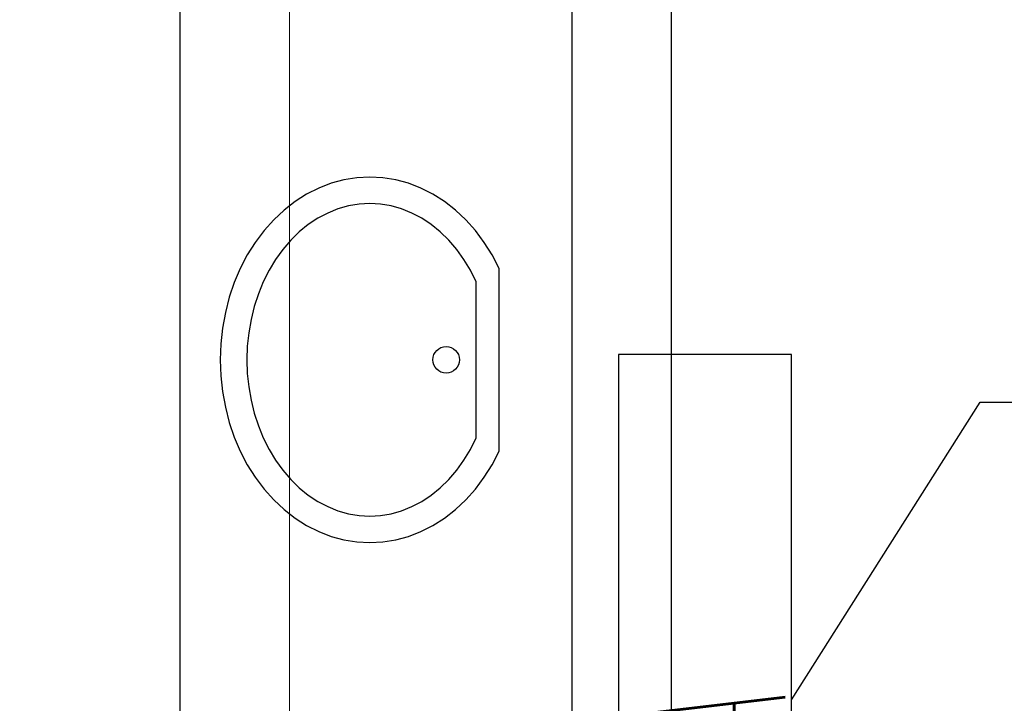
# Model space of a CAD drawing. Header units: millimetres. Extents: x -8838 to 31257, y -6224 to 3754.
# Tile 161 of 205: x 1399 to 1548, y -1090 to -987. Entities that reach past the tile are written whole.
import ezdxf

# ---------------------------------------------------------------- set-up
doc = ezdxf.new("R2010")
doc.units = ezdxf.units.MM
doc.header["$LTSCALE"] = 10
doc.header["$MEASUREMENT"] = 0
for name, pattern in [('rzut 2 pietra$0$ArchiTECH.PC 5. Line Type', [0.0053, 0.003, -0.001, 0.0003, -0.001]), ('rzut 2 pietra$0$ArchiTECH.PC Solid Line Type', [0]), ('SUFIT_2 PIETRO$0$ArchiTECH.PC Solid Line Type', [0])]:
    doc.linetypes.add(name, pattern=pattern)
doc.layers.get('0').update_dxf_attribs({"linetype": 'CONTINUOUS', "lineweight": 9})
for name, color, linetype, lineweight in [('_Etap_3_klimatyzator_w nowej_lokalizacji', 7, 'CONTINUOUS', 30), ('_Etap_3_opis', 7, 'CONTINUOUS', 30), ('_Etapy_opis', 7, 'CONTINUOUS', 18), ('IS_ARCH', 254, 'CONTINUOUS', 18)]:
    doc.layers.add(name, color=color, linetype=linetype, lineweight=lineweight)
for name, color, linetype in [('SUFIT_2 PIETRO$0$INWENTARYZACJA', 254, 'CONTINUOUS'), ('SUFIT_2 PIETRO$0$Layer79', 254, 'CONTINUOUS'), ('SUFIT_2 PIETRO$0$sciany projektowane', 254, 'CONTINUOUS')]:
    doc.layers.add(name, color=color, linetype=linetype)
doc.layers.get('0').freeze()
doc.styles.add('romans1', font='simplex.shx', dxfattribs={"width": 0.8})

# ---------------------------------------------------------------- blocks, each defined once
blk = doc.blocks.new('jw_FXAQ63A')
blk.add_lwpolyline([(0, 0), (104, 0), (104, 26), (0, 26)], close=True)
at = {"style": 'romans1', "width": 0.35}
blk.add_text('FXAQ63A', height=23, rotation=359.9189, dxfattribs=at).set_placement((5.86, 1))

msp = doc.modelspace()

# ---------------------------------------------------------------- linework, layer by layer
at = {"layer": '_Etap_3_opis'}
for p, q in [((1515.54, -1089.19), (1543.98, -1044.38)), ((1543.98, -1044.38), (1671.86, -1044.38))]:
    msp.add_line(p, q, dxfattribs=at)
at = {"layer": '_Etapy_opis', "color": 4}
msp.add_lwpolyline([(-776.25, 604.49), (-776.25, -3694.17), (2363.6, -3694.17), (2363.6, -1431.17), (1440, -1431.17), (1440, 604.49), (-776.25, 604.49)], dxfattribs=at)
at = {"layer": '_Etapy_opis', "color": 6}
msp.add_lwpolyline([(1440, 604.49), (1440, -1431.17), (7540.52, -1431.17), (7540.52, 604.49)], close=True, dxfattribs=at)
at = {"layer": 'IS_ARCH', "linetype": 'rzut 2 pietra$0$ArchiTECH.PC 5. Line Type'}
msp.add_line((1440, 773.48), (1440, -3818.88), dxfattribs=at)
at = {"layer": 'IS_ARCH', "linetype": 'rzut 2 pietra$0$ArchiTECH.PC Solid Line Type'}
for p, q in [((1423.5, -880), (1423.5, -1184)), ((1482.5, -880), (1482.5, -1183.92)), ((1497.5, -1245), (1497.5, -956.7)), ((1450.13, -1010.62), (1448.18, -1010.93)), ((1450.13, -1010.62), (1448.18, -1010.93)), ((1452.09, -1010.51), (1450.13, -1010.62)), ((1452.09, -1010.51), (1450.13, -1010.62)), ((1454.05, -1010.62), (1452.09, -1010.51)), ((1454.05, -1010.62), (1452.09, -1010.51)), ((1456, -1010.93), (1454.05, -1010.62)), ((1456, -1010.93), (1454.05, -1010.62)), ((1446.27, -1011.45), (1444.4, -1012.17)), ((1446.27, -1011.45), (1444.4, -1012.17)), ((1448.18, -1010.93), (1446.27, -1011.45)), ((1448.18, -1010.93), (1446.27, -1011.45)), ((1457.91, -1011.45), (1456, -1010.93)), ((1457.91, -1011.45), (1456, -1010.93)), ((1459.79, -1012.17), (1457.91, -1011.45)), ((1459.79, -1012.17), (1457.91, -1011.45)), ((1442.58, -1013.09), (1440.84, -1014.2)), ((1442.58, -1013.09), (1440.84, -1014.2)), ((1444.4, -1012.17), (1442.58, -1013.09)), ((1444.4, -1012.17), (1442.58, -1013.09)), ((1461.6, -1013.09), (1459.79, -1012.17)), ((1461.6, -1013.09), (1459.79, -1012.17)), ((1463.34, -1014.2), (1461.6, -1013.09)), ((1463.34, -1014.2), (1461.6, -1013.09)), ((1440.84, -1014.2), (1439.19, -1015.49)), ((1440.84, -1014.2), (1439.19, -1015.49)), ((1448.88, -1014.87), (1447.3, -1015.31)), ((1448.88, -1014.87), (1447.3, -1015.31)), ((1450.48, -1014.6), (1448.88, -1014.87)), ((1450.48, -1014.6), (1448.88, -1014.87)), ((1452.09, -1014.51), (1450.48, -1014.6)), ((1452.09, -1014.51), (1450.48, -1014.6)), ((1453.7, -1014.6), (1452.09, -1014.51)), ((1453.7, -1014.6), (1452.09, -1014.51)), ((1455.3, -1014.87), (1453.7, -1014.6)), ((1455.3, -1014.87), (1453.7, -1014.6)), ((1456.88, -1015.31), (1455.3, -1014.87)), ((1456.88, -1015.31), (1455.3, -1014.87)), ((1465, -1015.49), (1463.34, -1014.2)), ((1465, -1015.49), (1463.34, -1014.2)), ((1439.19, -1015.49), (1437.63, -1016.95)), ((1439.19, -1015.49), (1437.63, -1016.95)), ((1445.76, -1015.93), (1444.27, -1016.71)), ((1445.76, -1015.93), (1444.27, -1016.71)), ((1447.3, -1015.31), (1445.76, -1015.93)), ((1447.3, -1015.31), (1445.76, -1015.93)), ((1458.42, -1015.93), (1456.88, -1015.31)), ((1458.42, -1015.93), (1456.88, -1015.31)), ((1459.91, -1016.71), (1458.42, -1015.93)), ((1459.91, -1016.71), (1458.42, -1015.93)), ((1466.55, -1016.95), (1465, -1015.49)), ((1466.55, -1016.95), (1465, -1015.49)), ((1437.63, -1016.95), (1436.18, -1018.57)), ((1437.63, -1016.95), (1436.18, -1018.57)), ((1442.84, -1017.66), (1441.48, -1018.76)), ((1442.84, -1017.66), (1441.48, -1018.76)), ((1444.27, -1016.71), (1442.84, -1017.66)), ((1444.27, -1016.71), (1442.84, -1017.66)), ((1461.34, -1017.66), (1459.91, -1016.71)), ((1461.34, -1017.66), (1459.91, -1016.71)), ((1462.7, -1018.76), (1461.34, -1017.66)), ((1462.7, -1018.76), (1461.34, -1017.66)), ((1468, -1018.57), (1466.55, -1016.95)), ((1468, -1018.57), (1466.55, -1016.95)), ((1436.18, -1018.57), (1434.85, -1020.34)), ((1436.18, -1018.57), (1434.85, -1020.34)), ((1441.48, -1018.76), (1440.2, -1020.01)), ((1441.48, -1018.76), (1440.2, -1020.01)), ((1463.98, -1020.01), (1462.7, -1018.76)), ((1463.98, -1020.01), (1462.7, -1018.76)), ((1469.33, -1020.34), (1468, -1018.57)), ((1469.33, -1020.34), (1468, -1018.57)), ((1434.85, -1020.34), (1433.66, -1022.24)), ((1434.85, -1020.34), (1433.66, -1022.24)), ((1440.2, -1020.01), (1439.01, -1021.4)), ((1440.2, -1020.01), (1439.01, -1021.4)), ((1465.17, -1021.4), (1463.98, -1020.01)), ((1465.17, -1021.4), (1463.98, -1020.01)), ((1470.52, -1022.24), (1469.33, -1020.34)), ((1470.52, -1022.24), (1469.33, -1020.34)), ((1433.66, -1022.24), (1432.6, -1024.26)), ((1433.66, -1022.24), (1432.6, -1024.26)), ((1439.01, -1021.4), (1437.92, -1022.91)), ((1439.01, -1021.4), (1437.92, -1022.91)), ((1466.26, -1022.91), (1465.17, -1021.4)), ((1466.26, -1022.91), (1465.17, -1021.4)), ((1471.58, -1024.26), (1470.52, -1022.24)), ((1471.58, -1024.26), (1470.52, -1022.24)), ((1437.92, -1022.91), (1436.94, -1024.53)), ((1437.92, -1022.91), (1436.94, -1024.53)), ((1467.24, -1024.53), (1466.26, -1022.91)), ((1467.24, -1024.53), (1466.26, -1022.91)), ((1432.6, -1024.26), (1431.7, -1026.39)), ((1432.6, -1024.26), (1431.7, -1026.39)), ((1436.94, -1024.53), (1436.07, -1026.26)), ((1436.94, -1024.53), (1436.07, -1026.26)), ((1468.11, -1026.26), (1467.24, -1024.53)), ((1468.11, -1026.26), (1467.24, -1024.53)), ((1471.58, -1051.76), (1471.58, -1024.26)), ((1471.58, -1024.26), (1471.58, -1024.26)), ((1471.58, -1051.76), (1471.58, -1024.26)), ((1471.58, -1024.26), (1471.58, -1024.26)), ((1431.7, -1026.39), (1430.95, -1028.61)), ((1431.7, -1026.39), (1430.95, -1028.61)), ((1436.07, -1026.26), (1435.32, -1028.08)), ((1436.07, -1026.26), (1435.32, -1028.08)), ((1468.11, -1049.76), (1468.11, -1026.26)), ((1468.11, -1026.26), (1468.11, -1026.26)), ((1468.11, -1049.76), (1468.11, -1026.26)), ((1468.11, -1026.26), (1468.11, -1026.26)), ((1435.32, -1028.08), (1434.71, -1029.98)), ((1435.32, -1028.08), (1434.71, -1029.98)), ((1430.95, -1028.61), (1430.36, -1030.9)), ((1430.95, -1028.61), (1430.36, -1030.9)), ((1430.36, -1030.9), (1429.93, -1033.24)), ((1430.36, -1030.9), (1429.93, -1033.24)), ((1434.71, -1029.98), (1434.22, -1031.93)), ((1434.71, -1029.98), (1434.22, -1031.93)), ((1434.22, -1031.93), (1433.87, -1033.93)), ((1434.22, -1031.93), (1433.87, -1033.93)), ((1429.93, -1033.24), (1429.68, -1035.62)), ((1429.93, -1033.24), (1429.68, -1035.62)), ((1433.87, -1033.93), (1433.66, -1035.96)), ((1433.87, -1033.93), (1433.66, -1035.96)), ((1429.68, -1035.62), (1429.59, -1038.01)), ((1429.68, -1035.62), (1429.59, -1038.01)), ((1433.66, -1035.96), (1433.59, -1038.01)), ((1433.66, -1035.96), (1433.59, -1038.01)), ((1429.59, -1038.01), (1429.68, -1040.41)), ((1429.59, -1038.01), (1429.68, -1040.41)), ((1433.59, -1038.01), (1433.66, -1040.06)), ((1433.59, -1038.01), (1433.66, -1040.06)), ((1433.66, -1040.06), (1433.87, -1042.09)), ((1433.66, -1040.06), (1433.87, -1042.09)), ((1429.68, -1040.41), (1429.93, -1042.79)), ((1429.68, -1040.41), (1429.93, -1042.79)), ((1429.93, -1042.79), (1430.36, -1045.13)), ((1429.93, -1042.79), (1430.36, -1045.13)), ((1433.87, -1042.09), (1434.22, -1044.09)), ((1433.87, -1042.09), (1434.22, -1044.09)), ((1434.22, -1044.09), (1434.71, -1046.05)), ((1434.22, -1044.09), (1434.71, -1046.05)), ((1430.36, -1045.13), (1430.95, -1047.42)), ((1430.36, -1045.13), (1430.95, -1047.42)), ((1434.71, -1046.05), (1435.32, -1047.94)), ((1434.71, -1046.05), (1435.32, -1047.94)), ((1430.95, -1047.42), (1431.7, -1049.63)), ((1430.95, -1047.42), (1431.7, -1049.63)), ((1435.32, -1047.94), (1436.07, -1049.76)), ((1435.32, -1047.94), (1436.07, -1049.76)), ((1431.7, -1049.63), (1432.6, -1051.76)), ((1431.7, -1049.63), (1432.6, -1051.76)), ((1436.07, -1049.76), (1436.94, -1051.49)), ((1436.07, -1049.76), (1436.94, -1051.49)), ((1467.24, -1051.49), (1468.11, -1049.76)), ((1467.24, -1051.49), (1468.11, -1049.76)), ((1432.6, -1051.76), (1433.66, -1053.79)), ((1432.6, -1051.76), (1433.66, -1053.79)), ((1436.94, -1051.49), (1437.92, -1053.12)), ((1436.94, -1051.49), (1437.92, -1053.12)), ((1466.26, -1053.12), (1467.24, -1051.49)), ((1466.26, -1053.12), (1467.24, -1051.49)), ((1470.52, -1053.79), (1471.58, -1051.76)), ((1470.52, -1053.79), (1471.58, -1051.76)), ((1437.92, -1053.12), (1439.01, -1054.63)), ((1437.92, -1053.12), (1439.01, -1054.63)), ((1465.17, -1054.63), (1466.26, -1053.12)), ((1465.17, -1054.63), (1466.26, -1053.12)), ((1433.66, -1053.79), (1434.85, -1055.69)), ((1433.66, -1053.79), (1434.85, -1055.69)), ((1439.01, -1054.63), (1440.2, -1056.01)), ((1439.01, -1054.63), (1440.2, -1056.01)), ((1463.98, -1056.01), (1465.17, -1054.63)), ((1463.98, -1056.01), (1465.17, -1054.63)), ((1469.33, -1055.69), (1470.52, -1053.79)), ((1469.33, -1055.69), (1470.52, -1053.79)), ((1434.85, -1055.69), (1436.18, -1057.46)), ((1434.85, -1055.69), (1436.18, -1057.46)), ((1440.2, -1056.01), (1441.48, -1057.26)), ((1440.2, -1056.01), (1441.48, -1057.26)), ((1462.7, -1057.26), (1463.98, -1056.01)), ((1462.7, -1057.26), (1463.98, -1056.01)), ((1468, -1057.46), (1469.33, -1055.69)), ((1468, -1057.46), (1469.33, -1055.69)), ((1436.18, -1057.46), (1437.63, -1059.08)), ((1436.18, -1057.46), (1437.63, -1059.08)), ((1441.48, -1057.26), (1442.84, -1058.36)), ((1441.48, -1057.26), (1442.84, -1058.36)), ((1461.34, -1058.36), (1462.7, -1057.26)), ((1461.34, -1058.36), (1462.7, -1057.26)), ((1466.55, -1059.08), (1468, -1057.46)), ((1466.55, -1059.08), (1468, -1057.46)), ((1437.63, -1059.08), (1439.19, -1060.54)), ((1437.63, -1059.08), (1439.19, -1060.54)), ((1442.84, -1058.36), (1444.27, -1059.31)), ((1442.84, -1058.36), (1444.27, -1059.31)), ((1444.27, -1059.31), (1445.76, -1060.1)), ((1444.27, -1059.31), (1445.76, -1060.1)), ((1458.42, -1060.1), (1459.91, -1059.31)), ((1458.42, -1060.1), (1459.91, -1059.31)), ((1459.91, -1059.31), (1461.34, -1058.36)), ((1459.91, -1059.31), (1461.34, -1058.36)), ((1465, -1060.54), (1466.55, -1059.08)), ((1465, -1060.54), (1466.55, -1059.08)), ((1439.19, -1060.54), (1440.84, -1061.83)), ((1439.19, -1060.54), (1440.84, -1061.83)), ((1445.76, -1060.1), (1447.3, -1060.71)), ((1445.76, -1060.1), (1447.3, -1060.71)), ((1447.3, -1060.71), (1448.88, -1061.16)), ((1447.3, -1060.71), (1448.88, -1061.16)), ((1455.3, -1061.16), (1456.88, -1060.71)), ((1455.3, -1061.16), (1456.88, -1060.71)), ((1456.88, -1060.71), (1458.42, -1060.1)), ((1456.88, -1060.71), (1458.42, -1060.1)), ((1463.34, -1061.83), (1465, -1060.54)), ((1463.34, -1061.83), (1465, -1060.54)), ((1440.84, -1061.83), (1442.58, -1062.94)), ((1440.84, -1061.83), (1442.58, -1062.94)), ((1448.88, -1061.16), (1450.48, -1061.42)), ((1448.88, -1061.16), (1450.48, -1061.42)), ((1450.48, -1061.42), (1452.09, -1061.51)), ((1450.48, -1061.42), (1452.09, -1061.51)), ((1452.09, -1061.51), (1453.7, -1061.42)), ((1452.09, -1061.51), (1453.7, -1061.42)), ((1453.7, -1061.42), (1455.3, -1061.16)), ((1453.7, -1061.42), (1455.3, -1061.16)), ((1461.6, -1062.94), (1463.34, -1061.83)), ((1461.6, -1062.94), (1463.34, -1061.83)), ((1442.58, -1062.94), (1444.4, -1063.85)), ((1442.58, -1062.94), (1444.4, -1063.85)), ((1444.4, -1063.85), (1446.27, -1064.58)), ((1444.4, -1063.85), (1446.27, -1064.58)), ((1457.91, -1064.58), (1459.79, -1063.85)), ((1457.91, -1064.58), (1459.79, -1063.85)), ((1459.79, -1063.85), (1461.6, -1062.94)), ((1459.79, -1063.85), (1461.6, -1062.94)), ((1446.27, -1064.58), (1448.18, -1065.09)), ((1446.27, -1064.58), (1448.18, -1065.09)), ((1448.18, -1065.09), (1450.13, -1065.41)), ((1448.18, -1065.09), (1450.13, -1065.41)), ((1450.13, -1065.41), (1452.09, -1065.51)), ((1450.13, -1065.41), (1452.09, -1065.51)), ((1452.09, -1065.51), (1454.05, -1065.41)), ((1452.09, -1065.51), (1454.05, -1065.41)), ((1454.05, -1065.41), (1456, -1065.09)), ((1454.05, -1065.41), (1456, -1065.09)), ((1456, -1065.09), (1457.91, -1064.58)), ((1456, -1065.09), (1457.91, -1064.58))]:
    msp.add_line(p, q, dxfattribs=at)
at = {"layer": 'SUFIT_2 PIETRO$0$INWENTARYZACJA', "linetype": 'SUFIT_2 PIETRO$0$ArchiTECH.PC Solid Line Type'}
for p, q in [((1450.13, -1010.62), (1448.18, -1010.93)), ((1450.13, -1010.62), (1448.18, -1010.93)), ((1452.09, -1010.51), (1450.13, -1010.62)), ((1452.09, -1010.51), (1450.13, -1010.62)), ((1454.05, -1010.62), (1452.09, -1010.51)), ((1454.05, -1010.62), (1452.09, -1010.51)), ((1456, -1010.93), (1454.05, -1010.62)), ((1456, -1010.93), (1454.05, -1010.62)), ((1446.27, -1011.45), (1444.4, -1012.17)), ((1446.27, -1011.45), (1444.4, -1012.17)), ((1448.18, -1010.93), (1446.27, -1011.45)), ((1448.18, -1010.93), (1446.27, -1011.45)), ((1457.91, -1011.45), (1456, -1010.93)), ((1457.91, -1011.45), (1456, -1010.93)), ((1459.79, -1012.17), (1457.91, -1011.45)), ((1459.79, -1012.17), (1457.91, -1011.45)), ((1442.58, -1013.09), (1440.84, -1014.2)), ((1442.58, -1013.09), (1440.84, -1014.2)), ((1444.4, -1012.17), (1442.58, -1013.09)), ((1444.4, -1012.17), (1442.58, -1013.09)), ((1461.6, -1013.09), (1459.79, -1012.17)), ((1461.6, -1013.09), (1459.79, -1012.17)), ((1463.34, -1014.2), (1461.6, -1013.09)), ((1463.34, -1014.2), (1461.6, -1013.09)), ((1440.84, -1014.2), (1439.19, -1015.49)), ((1440.84, -1014.2), (1439.19, -1015.49)), ((1448.88, -1014.87), (1447.3, -1015.31)), ((1448.88, -1014.87), (1447.3, -1015.31)), ((1450.48, -1014.6), (1448.88, -1014.87)), ((1450.48, -1014.6), (1448.88, -1014.87)), ((1452.09, -1014.51), (1450.48, -1014.6)), ((1452.09, -1014.51), (1450.48, -1014.6)), ((1453.7, -1014.6), (1452.09, -1014.51)), ((1453.7, -1014.6), (1452.09, -1014.51)), ((1455.3, -1014.87), (1453.7, -1014.6)), ((1455.3, -1014.87), (1453.7, -1014.6)), ((1456.88, -1015.31), (1455.3, -1014.87)), ((1456.88, -1015.31), (1455.3, -1014.87)), ((1465, -1015.49), (1463.34, -1014.2)), ((1465, -1015.49), (1463.34, -1014.2)), ((1439.19, -1015.49), (1437.63, -1016.95)), ((1439.19, -1015.49), (1437.63, -1016.95)), ((1445.76, -1015.93), (1444.27, -1016.71)), ((1445.76, -1015.93), (1444.27, -1016.71)), ((1447.3, -1015.31), (1445.76, -1015.93)), ((1447.3, -1015.31), (1445.76, -1015.93)), ((1458.42, -1015.93), (1456.88, -1015.31)), ((1458.42, -1015.93), (1456.88, -1015.31)), ((1459.91, -1016.71), (1458.42, -1015.93)), ((1459.91, -1016.71), (1458.42, -1015.93)), ((1466.55, -1016.95), (1465, -1015.49)), ((1466.55, -1016.95), (1465, -1015.49)), ((1437.63, -1016.95), (1436.18, -1018.57)), ((1437.63, -1016.95), (1436.18, -1018.57)), ((1442.84, -1017.66), (1441.48, -1018.76)), ((1442.84, -1017.66), (1441.48, -1018.76)), ((1444.27, -1016.71), (1442.84, -1017.66)), ((1444.27, -1016.71), (1442.84, -1017.66)), ((1461.34, -1017.66), (1459.91, -1016.71)), ((1461.34, -1017.66), (1459.91, -1016.71)), ((1462.7, -1018.76), (1461.34, -1017.66)), ((1462.7, -1018.76), (1461.34, -1017.66)), ((1468, -1018.57), (1466.55, -1016.95)), ((1468, -1018.57), (1466.55, -1016.95)), ((1436.18, -1018.57), (1434.85, -1020.34)), ((1436.18, -1018.57), (1434.85, -1020.34)), ((1441.48, -1018.76), (1440.2, -1020.01)), ((1441.48, -1018.76), (1440.2, -1020.01)), ((1463.98, -1020.01), (1462.7, -1018.76)), ((1463.98, -1020.01), (1462.7, -1018.76)), ((1469.33, -1020.34), (1468, -1018.57)), ((1469.33, -1020.34), (1468, -1018.57)), ((1434.85, -1020.34), (1433.66, -1022.24)), ((1434.85, -1020.34), (1433.66, -1022.24)), ((1440.2, -1020.01), (1439.01, -1021.4)), ((1440.2, -1020.01), (1439.01, -1021.4)), ((1465.17, -1021.4), (1463.98, -1020.01)), ((1465.17, -1021.4), (1463.98, -1020.01)), ((1470.52, -1022.24), (1469.33, -1020.34)), ((1470.52, -1022.24), (1469.33, -1020.34)), ((1433.66, -1022.24), (1432.6, -1024.26)), ((1433.66, -1022.24), (1432.6, -1024.26)), ((1439.01, -1021.4), (1437.92, -1022.91)), ((1439.01, -1021.4), (1437.92, -1022.91)), ((1466.26, -1022.91), (1465.17, -1021.4)), ((1466.26, -1022.91), (1465.17, -1021.4)), ((1471.58, -1024.26), (1470.52, -1022.24)), ((1471.58, -1024.26), (1470.52, -1022.24)), ((1437.92, -1022.91), (1436.94, -1024.53)), ((1437.92, -1022.91), (1436.94, -1024.53)), ((1467.24, -1024.53), (1466.26, -1022.91)), ((1467.24, -1024.53), (1466.26, -1022.91)), ((1432.6, -1024.26), (1431.7, -1026.39)), ((1432.6, -1024.26), (1431.7, -1026.39)), ((1436.94, -1024.53), (1436.07, -1026.26)), ((1436.94, -1024.53), (1436.07, -1026.26)), ((1468.11, -1026.26), (1467.24, -1024.53)), ((1468.11, -1026.26), (1467.24, -1024.53)), ((1471.58, -1051.76), (1471.58, -1024.26)), ((1471.58, -1024.26), (1471.58, -1024.26)), ((1471.58, -1051.76), (1471.58, -1024.26)), ((1471.58, -1024.26), (1471.58, -1024.26)), ((1431.7, -1026.39), (1430.95, -1028.61)), ((1431.7, -1026.39), (1430.95, -1028.61)), ((1436.07, -1026.26), (1435.32, -1028.08)), ((1436.07, -1026.26), (1435.32, -1028.08)), ((1468.11, -1049.76), (1468.11, -1026.26)), ((1468.11, -1026.26), (1468.11, -1026.26)), ((1468.11, -1049.76), (1468.11, -1026.26)), ((1468.11, -1026.26), (1468.11, -1026.26)), ((1435.32, -1028.08), (1434.71, -1029.98)), ((1435.32, -1028.08), (1434.71, -1029.98)), ((1430.95, -1028.61), (1430.36, -1030.9)), ((1430.95, -1028.61), (1430.36, -1030.9)), ((1430.36, -1030.9), (1429.93, -1033.24)), ((1430.36, -1030.9), (1429.93, -1033.24)), ((1434.71, -1029.98), (1434.22, -1031.93)), ((1434.71, -1029.98), (1434.22, -1031.93)), ((1434.22, -1031.93), (1433.87, -1033.93)), ((1434.22, -1031.93), (1433.87, -1033.93)), ((1429.93, -1033.24), (1429.68, -1035.62)), ((1429.93, -1033.24), (1429.68, -1035.62)), ((1433.87, -1033.93), (1433.66, -1035.96)), ((1433.87, -1033.93), (1433.66, -1035.96)), ((1429.68, -1035.62), (1429.59, -1038.01)), ((1429.68, -1035.62), (1429.59, -1038.01)), ((1433.66, -1035.96), (1433.59, -1038.01)), ((1433.66, -1035.96), (1433.59, -1038.01)), ((1429.59, -1038.01), (1429.68, -1040.41)), ((1429.59, -1038.01), (1429.68, -1040.41)), ((1433.59, -1038.01), (1433.66, -1040.06)), ((1433.59, -1038.01), (1433.66, -1040.06)), ((1433.66, -1040.06), (1433.87, -1042.09)), ((1433.66, -1040.06), (1433.87, -1042.09)), ((1429.68, -1040.41), (1429.93, -1042.79)), ((1429.68, -1040.41), (1429.93, -1042.79)), ((1429.93, -1042.79), (1430.36, -1045.13)), ((1429.93, -1042.79), (1430.36, -1045.13)), ((1433.87, -1042.09), (1434.22, -1044.09)), ((1433.87, -1042.09), (1434.22, -1044.09)), ((1434.22, -1044.09), (1434.71, -1046.05)), ((1434.22, -1044.09), (1434.71, -1046.05)), ((1430.36, -1045.13), (1430.95, -1047.42)), ((1430.36, -1045.13), (1430.95, -1047.42)), ((1434.71, -1046.05), (1435.32, -1047.94)), ((1434.71, -1046.05), (1435.32, -1047.94)), ((1430.95, -1047.42), (1431.7, -1049.63)), ((1430.95, -1047.42), (1431.7, -1049.63)), ((1435.32, -1047.94), (1436.07, -1049.76)), ((1435.32, -1047.94), (1436.07, -1049.76)), ((1431.7, -1049.63), (1432.6, -1051.76)), ((1431.7, -1049.63), (1432.6, -1051.76)), ((1436.07, -1049.76), (1436.94, -1051.49)), ((1436.07, -1049.76), (1436.94, -1051.49)), ((1467.24, -1051.49), (1468.11, -1049.76)), ((1467.24, -1051.49), (1468.11, -1049.76)), ((1432.6, -1051.76), (1433.66, -1053.79)), ((1432.6, -1051.76), (1433.66, -1053.79)), ((1436.94, -1051.49), (1437.92, -1053.12)), ((1436.94, -1051.49), (1437.92, -1053.12)), ((1466.26, -1053.12), (1467.24, -1051.49)), ((1466.26, -1053.12), (1467.24, -1051.49)), ((1470.52, -1053.79), (1471.58, -1051.76)), ((1470.52, -1053.79), (1471.58, -1051.76)), ((1437.92, -1053.12), (1439.01, -1054.63)), ((1437.92, -1053.12), (1439.01, -1054.63)), ((1465.17, -1054.63), (1466.26, -1053.12)), ((1465.17, -1054.63), (1466.26, -1053.12)), ((1433.66, -1053.79), (1434.85, -1055.69)), ((1433.66, -1053.79), (1434.85, -1055.69)), ((1439.01, -1054.63), (1440.2, -1056.01)), ((1439.01, -1054.63), (1440.2, -1056.01)), ((1463.98, -1056.01), (1465.17, -1054.63)), ((1463.98, -1056.01), (1465.17, -1054.63)), ((1469.33, -1055.69), (1470.52, -1053.79)), ((1469.33, -1055.69), (1470.52, -1053.79)), ((1434.85, -1055.69), (1436.18, -1057.46)), ((1434.85, -1055.69), (1436.18, -1057.46)), ((1440.2, -1056.01), (1441.48, -1057.26)), ((1440.2, -1056.01), (1441.48, -1057.26)), ((1462.7, -1057.26), (1463.98, -1056.01)), ((1462.7, -1057.26), (1463.98, -1056.01)), ((1468, -1057.46), (1469.33, -1055.69)), ((1468, -1057.46), (1469.33, -1055.69)), ((1436.18, -1057.46), (1437.63, -1059.08)), ((1436.18, -1057.46), (1437.63, -1059.08)), ((1441.48, -1057.26), (1442.84, -1058.36)), ((1441.48, -1057.26), (1442.84, -1058.36)), ((1461.34, -1058.36), (1462.7, -1057.26)), ((1461.34, -1058.36), (1462.7, -1057.26)), ((1466.55, -1059.08), (1468, -1057.46)), ((1466.55, -1059.08), (1468, -1057.46)), ((1437.63, -1059.08), (1439.19, -1060.54)), ((1437.63, -1059.08), (1439.19, -1060.54)), ((1442.84, -1058.36), (1444.27, -1059.31)), ((1442.84, -1058.36), (1444.27, -1059.31)), ((1444.27, -1059.31), (1445.76, -1060.1)), ((1444.27, -1059.31), (1445.76, -1060.1)), ((1458.42, -1060.1), (1459.91, -1059.31)), ((1458.42, -1060.1), (1459.91, -1059.31)), ((1459.91, -1059.31), (1461.34, -1058.36)), ((1459.91, -1059.31), (1461.34, -1058.36)), ((1465, -1060.54), (1466.55, -1059.08)), ((1465, -1060.54), (1466.55, -1059.08)), ((1439.19, -1060.54), (1440.84, -1061.83)), ((1439.19, -1060.54), (1440.84, -1061.83)), ((1445.76, -1060.1), (1447.3, -1060.71)), ((1445.76, -1060.1), (1447.3, -1060.71)), ((1447.3, -1060.71), (1448.88, -1061.16)), ((1447.3, -1060.71), (1448.88, -1061.16)), ((1455.3, -1061.16), (1456.88, -1060.71)), ((1455.3, -1061.16), (1456.88, -1060.71)), ((1456.88, -1060.71), (1458.42, -1060.1)), ((1456.88, -1060.71), (1458.42, -1060.1)), ((1463.34, -1061.83), (1465, -1060.54)), ((1463.34, -1061.83), (1465, -1060.54)), ((1440.84, -1061.83), (1442.58, -1062.94)), ((1440.84, -1061.83), (1442.58, -1062.94)), ((1448.88, -1061.16), (1450.48, -1061.42)), ((1448.88, -1061.16), (1450.48, -1061.42)), ((1450.48, -1061.42), (1452.09, -1061.51)), ((1450.48, -1061.42), (1452.09, -1061.51)), ((1452.09, -1061.51), (1453.7, -1061.42)), ((1452.09, -1061.51), (1453.7, -1061.42)), ((1453.7, -1061.42), (1455.3, -1061.16)), ((1453.7, -1061.42), (1455.3, -1061.16)), ((1461.6, -1062.94), (1463.34, -1061.83)), ((1461.6, -1062.94), (1463.34, -1061.83)), ((1442.58, -1062.94), (1444.4, -1063.85)), ((1442.58, -1062.94), (1444.4, -1063.85)), ((1444.4, -1063.85), (1446.27, -1064.58)), ((1444.4, -1063.85), (1446.27, -1064.58)), ((1457.91, -1064.58), (1459.79, -1063.85)), ((1457.91, -1064.58), (1459.79, -1063.85)), ((1459.79, -1063.85), (1461.6, -1062.94)), ((1459.79, -1063.85), (1461.6, -1062.94)), ((1446.27, -1064.58), (1448.18, -1065.09)), ((1446.27, -1064.58), (1448.18, -1065.09)), ((1448.18, -1065.09), (1450.13, -1065.41)), ((1448.18, -1065.09), (1450.13, -1065.41)), ((1450.13, -1065.41), (1452.09, -1065.51)), ((1450.13, -1065.41), (1452.09, -1065.51)), ((1452.09, -1065.51), (1454.05, -1065.41)), ((1452.09, -1065.51), (1454.05, -1065.41)), ((1454.05, -1065.41), (1456, -1065.09)), ((1454.05, -1065.41), (1456, -1065.09)), ((1456, -1065.09), (1457.91, -1064.58)), ((1456, -1065.09), (1457.91, -1064.58))]:
    msp.add_line(p, q, dxfattribs=at)
msp.add_circle((1463.58, -1038.01), 2, dxfattribs=at)
msp.add_circle((1463.58, -1038.01), 2, dxfattribs=at)
at = {"layer": 'SUFIT_2 PIETRO$0$Layer79', "linetype": 'SUFIT_2 PIETRO$0$ArchiTECH.PC Solid Line Type'}
msp.add_line((1423.5, -880), (1423.5, -1184), dxfattribs=at)
at = {"layer": 'SUFIT_2 PIETRO$0$sciany projektowane', "linetype": 'SUFIT_2 PIETRO$0$ArchiTECH.PC Solid Line Type'}
for p, q in [((1482.5, -880), (1482.5, -1183.92)), ((1497.5, -1245), (1497.5, -956.7))]:
    msp.add_line(p, q, dxfattribs=at)

# ---------------------------------------------------------------- block references
at = {"layer": '_Etap_3_klimatyzator_w nowej_lokalizacji', "rotation": 90}
msp.add_blockref('jw_FXAQ63A', (1515.54, -1141.19), dxfattribs=at)

doc.saveas('drawing.dxf')
